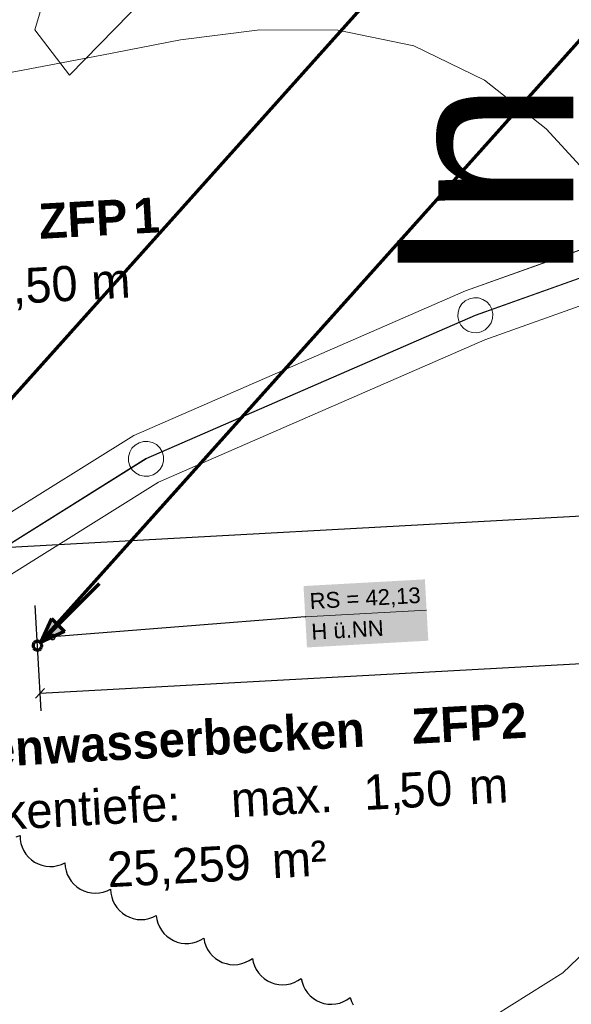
# Model space of a CAD drawing. Extents: x -779 to 790, y -208 to 633.
# Tile 6 of 232: x -613 to -550, y -52 to 60. Entities that reach past the tile are written whole.
import ezdxf

# ---------------------------------------------------------------- set-up
doc = ezdxf.new("R2010")
doc.units = 0
doc.layers.get('0').update_dxf_attribs({"lineweight": 25})
for name, color, linetype, lineweight, true_color in [('10 Bäume Bestand', 9, 'Continuous', 18, 0x808080), ('10 Wege Bestand - 2D', 9, 'Continuous', 18, 0x808080), ('60 Außenwasserbecken', 9, 'Continuous', 18, 0x808080), ('60 Außenwasserbecken - Beschriftung', 9, 'Continuous', 18, 0x808080), ('60 Zaun Gehege', 9, 'Continuous', 18, 0x808080), ('S_Mass', 150, 'Continuous', 25, 0x007fff), ('S_Schmutzwasser_Grundleitung', 7, 'Continuous', 70, 0x7f5f00), ('X_Aenderungen', 6, 'Continuous', 25, 0xff00ff)]:
    doc.layers.add(name, color=color, linetype=linetype, lineweight=lineweight, true_color=true_color)
doc.layers.add('X_Text', color=7, linetype='Continuous', lineweight=25)
doc.styles.get("Standard").update_dxf_attribs({"font": 'arial.ttf'})

# ---------------------------------------------------------------- blocks, each defined once
blk = doc.blocks.new('Referenz-A07F5V59WF', base_point=(-759.5, -206.19))
at = {"layer": '10 Bäume Bestand', "color": 0, "linetype": 'Continuous', "ltscale": 162.000017}
for p, q in [((-611.19, 58.87), (-609.12, 65.82)), ((-598.66, 62.49), (-607.22, 53.7)), ((-607.22, 53.7), (-611.19, 58.87))]:
    blk.add_line(p, q, dxfattribs=at)
at = {"layer": '10 Wege Bestand - 2D', "color": 0, "linetype": 'Continuous', "ltscale": 162.000017}
for p, q in [((-521.29, 43.71), (-562.13, 29.16)), ((-519.88, 37.85), (-559.93, 23.58)), ((-562.13, 29.16), (-599.92, 12.69)), ((-559.93, 23.58), (-597.12, 7.37)), ((-599.92, 12.69), (-636.21, -10)), ((-597.12, 7.37), (-632.46, -14.73))]:
    blk.add_line(p, q, dxfattribs=at)
at = {"layer": '60 Außenwasserbecken', "color": 0, "linetype": 'Continuous', "ltscale": 162.000017}
for p, q in [((-585.57, 58.87), (-594.61, 57.7)), ((-576.7, 58.83), (-585.57, 58.87)), ((-568.02, 57.04), (-576.7, 58.83)), ((-594.61, 57.7), (-603.56, 55.96)), ((-559.97, 53.13), (-568.02, 57.04)), ((-615.71, 53.68), (-603.56, 55.96)), ((-552.96, 47.57), (-559.97, 53.13)), ((-547.81, 41.97), (-552.96, 47.57)), ((-562.13, 29.16), (-543.2, 35.9)), ((-562.13, 29.16), (-543.2, 35.9)), ((-539.82, 30.74), (-559.93, 23.58)), ((-539.82, 30.74), (-559.93, 23.58)), ((-539.82, 30.74), (-559.93, 23.58)), ((-599.92, 12.69), (-562.13, 29.16)), ((-599.92, 12.69), (-562.13, 29.16)), ((-559.93, 23.58), (-597.12, 7.37)), ((-559.93, 23.58), (-597.12, 7.37)), ((-559.93, 23.58), (-597.12, 7.37)), ((-636.21, -10), (-599.92, 12.69)), ((-636.21, -10), (-599.92, 12.69)), ((-597.12, 7.37), (-632.46, -14.73)), ((-597.12, 7.37), (-632.46, -14.73)), ((-597.12, 7.37), (-632.46, -14.73)), ((-551.08, -48.49), (-540, -37.91)), ((-564.07, -56.61), (-551.08, -48.49))]:
    blk.add_line(p, q, dxfattribs=at)
at = {"layer": '60 Zaun Gehege', "color": 0, "linetype": 'Continuous', "ltscale": 162.000017}
for p, q in [((-521.99, 40.3), (-561.04, 26.39)), ((-561.02, 26.35), (-521.97, 40.26)), ((-561.7, 28.25), (-562.17, 28.01)), ((-561.19, 28.36), (-561.7, 28.25)), ((-560.67, 28.34), (-561.19, 28.36)), ((-560.17, 28.17), (-560.67, 28.34)), ((-559.73, 27.89), (-560.17, 28.17)), ((-562.84, 27.23), (-563, 26.73)), ((-562.55, 27.66), (-562.84, 27.23)), ((-562.17, 28.01), (-562.55, 27.66)), ((-559.38, 27.5), (-559.73, 27.89)), ((-559.15, 27.04), (-559.38, 27.5)), ((-559.04, 26.53), (-559.15, 27.04)), ((-561.04, 26.39), (-598.53, 10.05)), ((-598.51, 10.01), (-561.02, 26.35)), ((-563, 26.73), (-563.02, 26.21)), ((-563.02, 26.21), (-562.91, 25.7)), ((-559.22, 25.51), (-559.06, 26.01)), ((-559.06, 26.01), (-559.04, 26.53)), ((-562.91, 25.7), (-562.68, 25.23)), ((-562.68, 25.23), (-562.33, 24.84)), ((-562.33, 24.84), (-561.89, 24.56)), ((-560.36, 24.48), (-559.89, 24.72)), ((-559.89, 24.72), (-559.51, 25.07)), ((-559.51, 25.07), (-559.22, 25.51)), ((-561.89, 24.56), (-561.39, 24.4)), ((-561.39, 24.4), (-560.87, 24.37)), ((-560.87, 24.37), (-560.36, 24.48)), ((-600.13, 11.22), (-600.38, 10.76)), ((-599.77, 11.59), (-600.13, 11.22)), ((-599.32, 11.86), (-599.77, 11.59)), ((-598.82, 12.01), (-599.32, 11.86)), ((-598.3, 12.01), (-598.82, 12.01)), ((-597.79, 11.89), (-598.3, 12.01)), ((-597.33, 11.64), (-597.79, 11.89)), ((-596.96, 11.27), (-597.33, 11.64)), ((-596.69, 10.83), (-596.96, 11.27)), ((-600.38, 10.76), (-600.51, 10.25)), ((-600.51, 10.25), (-600.5, 9.73)), ((-596.54, 10.32), (-596.69, 10.83)), ((-596.53, 9.8), (-596.54, 10.32)), ((-598.53, 10.05), (-634.35, -12.35)), ((-634.33, -12.38), (-598.51, 10.01)), ((-600.5, 9.73), (-600.36, 9.23)), ((-600.36, 9.23), (-600.09, 8.78)), ((-596.91, 8.84), (-596.66, 9.3)), ((-596.66, 9.3), (-596.53, 9.8)), ((-600.09, 8.78), (-599.71, 8.42)), ((-599.71, 8.42), (-599.25, 8.17)), ((-599.25, 8.17), (-598.75, 8.04)), ((-598.75, 8.04), (-598.22, 8.05)), ((-598.22, 8.05), (-597.72, 8.19)), ((-597.72, 8.19), (-597.28, 8.46)), ((-597.28, 8.46), (-596.91, 8.84))]:
    blk.add_line(p, q, dxfattribs=at)
at = {"layer": '60 Außenwasserbecken - Beschriftung', "color": 0, "linetype": 'Continuous', "ltscale": 162.000017, "char_height": 3.9998, "attachment_point": 1, "rotation": 3.1327}
for s, insert in [('{\\fCentury Gothic|b1|i0;ZFP}', (-610.85, 39.05)), ('{\\fCentury Gothic|b1|i0;1}', (-600.08, 39.64)), ('{\\fCentury Gothic;1,50}', (-616.83, 31.48)), ('{\\fCentury Gothic;m}', (-604.88, 32.14)), ('{\\fCentury Gothic|b1|i0;2}', (-558.26, -17.88)), ('{\\fCentury Gothic|b1|i0;Außenwasserbecken}', (-626.89, -21.64)), ('{\\fCentury Gothic|b1|i0;ZFP}', (-568.39, -18.44)), ('{\\fCentury Gothic;5}', (-569.79, -25.75)), ('{\\fCentury Gothic;0}', (-566.74, -25.58)), ('{\\fCentury Gothic;Beckentiefe:}', (-624.14, -28.73)), ('{\\fCentury Gothic;1,}', (-573.85, -25.97)), ('{\\fCentury Gothic;m}', (-561.87, -25.32)), ('{\\fCentury Gothic;max.}', (-588.97, -26.8)), ('{\\fCentury Gothic;m²}', (-584.31, -33.73)), ('{\\fCentury Gothic;25,259}', (-603.05, -34.76))]:
    blk.add_mtext(s, dxfattribs=dict(at, insert=insert))
blk = doc.blocks.new('Einzeiliger Text-A07F5VALWF', base_point=(-569.87, 29.76))
at = {"color": 0, "lineweight": -2, "insert": (-569.87, 29.76), "char_height": 20, "attachment_point": 1, "rotation": 90}
blk.add_mtext('{\\fArial;In Klärung}', dxfattribs=at)
blk = doc.blocks.new('Maß-A07F5VC9WF', base_point=(-622.44, -2.47))
at = {"color": 0, "linetype": 'ByBlock', "lineweight": -2, "ltscale": 0.25}
blk.add_line((-621.89, -0.47), (-299.17, 17.19), dxfattribs=at)
blk = doc.blocks.new('Maß-A07F5VCBWF', base_point=(-611.14, -18.67))
at = {"color": 0, "linetype": 'ByBlock', "lineweight": -2, "ltscale": 0.25}
for p, q in [((-298.25, 0.42), (-610.59, -16.68)), ((-610.48, -18.67), (-611.14, -6.69)), ((-611.09, -17.24), (-610.09, -16.12))]:
    blk.add_line(p, q, dxfattribs=at)
blk = doc.blocks.new('Revisionswolke-A07F5VCJWF', base_point=(-672.16, -64.46))
at = {"color": 0, "linetype": 'ByBlock', "lineweight": -2, "ltscale": 0.25}
for p, q in [((-613.3, -32.99), (-612.87, -32.85)), ((-612.87, -32.85), (-612.85, -33.3)), ((-612.85, -33.3), (-612.77, -33.75)), ((-612.77, -33.75), (-612.64, -34.18)), ((-612.64, -34.18), (-612.45, -34.59)), ((-612.45, -34.59), (-612.2, -34.97)), ((-612.2, -34.97), (-611.91, -35.32)), ((-611.91, -35.32), (-611.58, -35.62)), ((-611.58, -35.62), (-611.21, -35.88)), ((-611.21, -35.88), (-610.81, -36.09)), ((-610.81, -36.09), (-610.38, -36.25)), ((-610.38, -36.25), (-609.94, -36.35)), ((-609.94, -36.35), (-609.49, -36.39)), ((-609.49, -36.39), (-609.04, -36.37)), ((-609.04, -36.37), (-608.59, -36.29)), ((-608.59, -36.29), (-608.16, -36.15)), ((-608.16, -36.15), (-607.75, -35.96)), ((-607.75, -35.96), (-607.72, -36.41)), ((-607.72, -36.41), (-607.63, -36.86)), ((-607.63, -36.86), (-607.49, -37.29)), ((-607.49, -37.29), (-607.29, -37.69)), ((-607.29, -37.69), (-607.03, -38.07)), ((-607.03, -38.07), (-606.74, -38.41)), ((-606.74, -38.41), (-606.39, -38.71)), ((-606.39, -38.71), (-606.02, -38.96)), ((-606.02, -38.96), (-605.61, -39.16)), ((-605.61, -39.16), (-605.18, -39.31)), ((-603.39, -39.31), (-602.96, -39.16)), ((-602.96, -39.16), (-602.55, -38.96)), ((-602.55, -38.96), (-602.52, -39.42)), ((-605.18, -39.31), (-604.74, -39.4)), ((-604.74, -39.4), (-604.29, -39.43)), ((-604.29, -39.43), (-603.83, -39.4)), ((-603.83, -39.4), (-603.39, -39.31)), ((-602.52, -39.42), (-602.43, -39.86)), ((-602.43, -39.86), (-602.29, -40.29)), ((-602.29, -40.29), (-602.09, -40.7)), ((-602.09, -40.7), (-601.84, -41.07)), ((-601.84, -41.07), (-601.54, -41.41)), ((-601.54, -41.41), (-601.2, -41.71)), ((-601.2, -41.71), (-600.82, -41.96)), ((-600.82, -41.96), (-600.41, -42.17)), ((-600.41, -42.17), (-599.99, -42.31)), ((-599.99, -42.31), (-599.54, -42.4)), ((-599.54, -42.4), (-599.09, -42.43)), ((-599.09, -42.43), (-598.64, -42.4)), ((-598.64, -42.4), (-598.19, -42.31)), ((-598.19, -42.31), (-597.76, -42.17)), ((-597.76, -42.17), (-597.36, -41.97)), ((-597.36, -41.97), (-597.29, -42.41)), ((-597.29, -42.41), (-597.17, -42.85)), ((-597.17, -42.85), (-596.99, -43.26)), ((-596.99, -43.26), (-596.76, -43.65)), ((-596.76, -43.65), (-596.48, -44.01)), ((-596.48, -44.01), (-596.16, -44.32)), ((-596.16, -44.32), (-595.79, -44.59)), ((-595.79, -44.59), (-595.4, -44.82)), ((-595.4, -44.82), (-594.98, -44.98)), ((-592.76, -44.96), (-592.34, -44.78)), ((-592.34, -44.78), (-591.95, -44.55)), ((-591.95, -44.55), (-591.86, -44.99)), ((-594.98, -44.98), (-594.54, -45.1)), ((-594.54, -45.1), (-594.09, -45.15)), ((-594.09, -45.15), (-593.64, -45.14)), ((-593.64, -45.14), (-593.19, -45.08)), ((-593.19, -45.08), (-592.76, -44.96)), ((-591.86, -44.99), (-591.72, -45.42)), ((-591.72, -45.42), (-591.52, -45.83)), ((-591.52, -45.83), (-591.27, -46.2)), ((-591.27, -46.2), (-590.97, -46.55)), ((-590.97, -46.55), (-590.62, -46.84)), ((-590.62, -46.84), (-590.25, -47.1)), ((-586.78, -47.09), (-586.41, -46.84)), ((-586.41, -46.84), (-586.32, -47.28)), ((-590.25, -47.1), (-589.84, -47.3)), ((-589.84, -47.3), (-589.41, -47.44)), ((-589.41, -47.44), (-588.97, -47.53)), ((-588.97, -47.53), (-588.51, -47.56)), ((-588.51, -47.56), (-588.06, -47.53)), ((-588.06, -47.53), (-587.62, -47.44)), ((-587.62, -47.44), (-587.19, -47.29)), ((-587.19, -47.29), (-586.78, -47.09)), ((-586.32, -47.28), (-586.17, -47.71)), ((-586.17, -47.71), (-585.97, -48.12)), ((-585.97, -48.12), (-585.72, -48.5)), ((-585.72, -48.5), (-585.42, -48.84)), ((-585.42, -48.84), (-585.08, -49.13)), ((-585.08, -49.13), (-584.7, -49.39)), ((-581.24, -49.38), (-580.86, -49.13)), ((-580.86, -49.13), (-580.76, -49.57)), ((-584.7, -49.39), (-584.29, -49.59)), ((-584.29, -49.59), (-583.86, -49.73)), ((-583.86, -49.73), (-583.42, -49.82)), ((-583.42, -49.82), (-582.97, -49.85)), ((-582.97, -49.85), (-582.52, -49.82)), ((-582.52, -49.82), (-582.07, -49.73)), ((-582.07, -49.73), (-581.64, -49.58)), ((-581.64, -49.58), (-581.24, -49.38)), ((-580.76, -49.57), (-580.61, -50)), ((-580.61, -50), (-580.4, -50.4)), ((-580.4, -50.4), (-580.14, -50.77)), ((-580.14, -50.77), (-579.83, -51.1)), ((-579.83, -51.1), (-579.49, -51.39)), ((-579.49, -51.39), (-579.1, -51.64)), ((-575.64, -51.56), (-575.27, -51.3)), ((-575.27, -51.3), (-575.13, -51.74)), ((-579.1, -51.64), (-578.69, -51.83)), ((-578.69, -51.83), (-578.26, -51.97)), ((-578.26, -51.97), (-577.82, -52.04)), ((-577.82, -52.04), (-577.36, -52.06)), ((-577.36, -52.06), (-576.91, -52.02)), ((-576.91, -52.02), (-576.47, -51.93)), ((-576.47, -51.93), (-576.04, -51.77)), ((-576.04, -51.77), (-575.64, -51.56)), ((-575.13, -51.74), (-574.94, -52.15))]:
    blk.add_line(p, q, dxfattribs=at)

msp = doc.modelspace()

# ---------------------------------------------------------------- linework, layer by layer
at = {"layer": 'S_Mass', "lineweight": 18}
msp.add_line((-580.39, -7.96), (-566.58, -7.19), dxfattribs=at)
at = {"layer": 'S_Mass'}
for p, q in [((-580.39, -7.96), (-609.18, -10.26)), ((-580.39, -7.95), (-580.4, -7.95)), ((-580.4, -7.95), (-580.4, -7.95)), ((-580.4, -7.95), (-580.4, -7.95)), ((-580.4, -7.95), (-580.4, -7.95)), ((-580.4, -7.95), (-580.4, -7.95)), ((-580.4, -7.95), (-580.4, -7.95)), ((-580.4, -7.95), (-580.4, -7.95)), ((-580.4, -7.95), (-580.4, -7.95)), ((-580.4, -7.95), (-580.4, -7.96)), ((-580.4, -7.96), (-580.4, -7.96)), ((-580.4, -7.96), (-580.4, -7.96)), ((-580.4, -7.96), (-580.4, -7.96)), ((-580.4, -7.96), (-580.4, -7.96)), ((-580.4, -7.96), (-580.4, -7.96)), ((-580.4, -7.96), (-580.4, -7.96)), ((-580.4, -7.96), (-580.4, -7.96)), ((-580.4, -7.96), (-580.4, -7.97)), ((-580.4, -7.97), (-580.4, -7.97)), ((-580.4, -7.97), (-580.4, -7.97)), ((-580.4, -7.97), (-580.4, -7.97)), ((-580.4, -7.97), (-580.39, -7.97)), ((-580.38, -7.95), (-580.39, -7.95)), ((-580.39, -7.95), (-580.39, -7.95)), ((-580.39, -7.95), (-580.39, -7.95)), ((-580.39, -7.95), (-580.39, -7.95)), ((-580.39, -7.95), (-580.39, -7.95)), ((-580.39, -7.95), (-580.39, -7.95)), ((-580.39, -7.95), (-580.39, -7.95)), ((-580.39, -7.95), (-580.39, -7.95)), ((-580.39, -7.97), (-580.39, -7.96)), ((-580.39, -7.96), (-580.38, -7.96)), ((-580.39, -7.97), (-580.39, -7.97)), ((-580.39, -7.97), (-580.39, -7.97)), ((-580.39, -7.97), (-580.39, -7.97)), ((-580.39, -7.97), (-580.39, -7.97)), ((-580.39, -7.97), (-580.39, -7.97)), ((-580.39, -7.97), (-580.39, -7.97)), ((-580.39, -7.97), (-580.39, -7.97)), ((-580.38, -7.96), (-580.38, -7.95)), ((-580.38, -7.95), (-580.38, -7.95)), ((-580.38, -7.95), (-580.38, -7.95)), ((-580.38, -7.95), (-580.38, -7.95)), ((-580.38, -7.96), (-580.38, -7.96)), ((-580.38, -7.96), (-580.38, -7.96)), ((-580.38, -7.96), (-580.38, -7.96)), ((-580.38, -7.96), (-580.38, -7.96)), ((-580.38, -7.96), (-580.38, -7.96)), ((-580.38, -7.96), (-580.38, -7.96)), ((-609.41, -10.08), (-609.44, -10.11)), ((-609.39, -10.05), (-609.41, -10.08)), ((-609.36, -10.02), (-609.39, -10.05)), ((-609.33, -10), (-609.36, -10.02)), ((-609.29, -9.98), (-609.33, -10)), ((-609.25, -9.97), (-609.29, -9.98)), ((-609.22, -9.96), (-609.25, -9.97)), ((-609.18, -9.96), (-609.22, -9.96)), ((-609.14, -9.96), (-609.18, -9.96)), ((-609.1, -9.97), (-609.14, -9.96)), ((-609.06, -9.98), (-609.1, -9.97)), ((-609.03, -10), (-609.06, -9.98)), ((-608.99, -10.02), (-609.03, -10)), ((-608.96, -10.05), (-608.99, -10.02)), ((-608.94, -10.08), (-608.96, -10.05)), ((-608.92, -10.11), (-608.94, -10.08)), ((-609.47, -10.22), (-609.48, -10.26)), ((-609.48, -10.26), (-609.47, -10.3)), ((-609.45, -10.14), (-609.47, -10.18)), ((-609.47, -10.18), (-609.47, -10.22)), ((-609.47, -10.3), (-609.47, -10.34)), ((-609.47, -10.34), (-609.45, -10.37)), ((-609.44, -10.11), (-609.45, -10.14)), ((-609.45, -10.37), (-609.44, -10.41)), ((-609.44, -10.41), (-609.41, -10.44)), ((-609.41, -10.44), (-609.39, -10.47)), ((-609.39, -10.47), (-609.36, -10.5)), ((-609.36, -10.5), (-609.33, -10.52)), ((-609.33, -10.52), (-609.29, -10.54)), ((-609.29, -10.54), (-609.25, -10.55)), ((-609.27, -10.23), (-609.28, -10.25)), ((-609.28, -10.25), (-609.28, -10.26)), ((-609.28, -10.26), (-609.28, -10.27)), ((-609.28, -10.27), (-609.27, -10.28)), ((-609.26, -10.21), (-609.27, -10.22)), ((-609.27, -10.22), (-609.27, -10.23)), ((-609.27, -10.28), (-609.27, -10.3)), ((-609.27, -10.3), (-609.26, -10.31)), ((-609.25, -10.19), (-609.26, -10.2)), ((-609.26, -10.2), (-609.26, -10.21)), ((-609.26, -10.31), (-609.26, -10.32)), ((-609.26, -10.32), (-609.25, -10.33)), ((-609.24, -10.18), (-609.25, -10.19)), ((-609.25, -10.33), (-609.24, -10.34)), ((-609.25, -10.55), (-609.22, -10.56)), ((-609.23, -10.17), (-609.24, -10.18)), ((-609.24, -10.34), (-609.23, -10.35)), ((-609.21, -10.17), (-609.23, -10.17)), ((-609.23, -10.35), (-609.21, -10.35)), ((-609.22, -10.56), (-609.18, -10.56)), ((-609.2, -10.16), (-609.21, -10.17)), ((-609.21, -10.35), (-609.2, -10.36)), ((-609.19, -10.16), (-609.2, -10.16)), ((-609.2, -10.36), (-609.19, -10.36)), ((-609.18, -10.16), (-609.19, -10.16)), ((-609.19, -10.36), (-609.18, -10.36)), ((-609.16, -10.16), (-609.18, -10.16)), ((-609.18, -10.36), (-609.16, -10.36)), ((-609.18, -10.56), (-609.14, -10.56)), ((-609.15, -10.16), (-609.16, -10.16)), ((-609.16, -10.36), (-609.15, -10.36)), ((-609.14, -10.17), (-609.15, -10.16)), ((-609.15, -10.36), (-609.14, -10.35)), ((-609.13, -10.17), (-609.14, -10.17)), ((-609.14, -10.35), (-609.13, -10.35)), ((-609.14, -10.56), (-609.1, -10.55)), ((-609.12, -10.18), (-609.13, -10.17)), ((-609.13, -10.35), (-609.12, -10.34)), ((-609.11, -10.19), (-609.12, -10.18)), ((-609.12, -10.34), (-609.11, -10.33)), ((-609.1, -10.2), (-609.11, -10.19)), ((-609.11, -10.33), (-609.1, -10.32)), ((-609.09, -10.21), (-609.1, -10.2)), ((-609.1, -10.32), (-609.09, -10.31)), ((-609.1, -10.55), (-609.06, -10.54)), ((-609.08, -10.22), (-609.09, -10.21)), ((-609.09, -10.31), (-609.08, -10.3)), ((-609.08, -10.23), (-609.08, -10.22)), ((-609.08, -10.25), (-609.08, -10.23)), ((-609.08, -10.26), (-609.08, -10.25)), ((-609.08, -10.27), (-609.08, -10.26)), ((-609.08, -10.28), (-609.08, -10.27)), ((-609.08, -10.3), (-609.08, -10.28)), ((-609.06, -10.54), (-609.03, -10.52)), ((-609.03, -10.52), (-608.99, -10.5)), ((-608.99, -10.5), (-608.96, -10.47)), ((-608.96, -10.47), (-608.94, -10.44)), ((-608.94, -10.44), (-608.92, -10.41)), ((-608.9, -10.14), (-608.92, -10.11)), ((-608.92, -10.41), (-608.9, -10.37)), ((-608.89, -10.18), (-608.9, -10.14)), ((-608.9, -10.37), (-608.89, -10.34)), ((-608.88, -10.22), (-608.89, -10.18)), ((-608.89, -10.34), (-608.88, -10.3)), ((-608.88, -10.26), (-608.88, -10.22)), ((-608.88, -10.3), (-608.88, -10.26))]:
    msp.add_line(p, q, dxfattribs=at)
at = {"layer": 'S_Mass', "color": 7, "true_color": 0xffffff}
for points in [[(-566.73, -4.46), (-580.59, -4.46), (-566.77, -3.7)], [(-580.24, -10.68), (-566.73, -4.46), (-580.59, -4.46)], [(-566.38, -10.68), (-580.24, -10.68), (-566.73, -4.46)], [(-580.2, -11.45), (-566.38, -10.68), (-580.24, -10.68)]]:
    msp.add_solid(points, dxfattribs=at)
at = {"layer": 'S_Schmutzwasser_Grundleitung', "color": 54, "true_color": 0xb2b200}
for p, q in [((-610.56, -10.87), (-478.55, 136.42)), ((-621.99, 7.79), (-508.45, 134.47))]:
    msp.add_line(p, q, dxfattribs=at)
at = {"layer": 'S_Schmutzwasser_Grundleitung'}
for p, q in [((-610.54, -10.89), (-603.82, -4.18)), ((-609.27, -8.17), (-610.54, -10.89)), ((-609.27, -8.17), (-607.82, -9.62)), ((-607.82, -9.62), (-610.54, -10.89)), ((-611.38, -11.18), (-611.39, -11.25)), ((-611.37, -11.12), (-611.38, -11.18)), ((-611.35, -11.06), (-611.37, -11.12)), ((-611.32, -11), (-611.35, -11.06)), ((-611.29, -10.94), (-611.32, -11)), ((-611.24, -10.89), (-611.29, -10.94)), ((-611.19, -10.85), (-611.24, -10.89)), ((-611.14, -10.81), (-611.19, -10.85)), ((-611.08, -10.78), (-611.14, -10.81)), ((-611.02, -10.76), (-611.08, -10.78)), ((-610.95, -10.75), (-611.02, -10.76)), ((-610.89, -10.75), (-610.95, -10.75)), ((-610.82, -10.75), (-610.89, -10.75)), ((-610.76, -10.76), (-610.82, -10.75)), ((-610.7, -10.78), (-610.76, -10.76)), ((-610.64, -10.81), (-610.7, -10.78)), ((-610.58, -10.85), (-610.64, -10.81)), ((-610.54, -10.89), (-610.58, -10.85)), ((-610.49, -10.94), (-610.54, -10.89)), ((-610.46, -11), (-610.49, -10.94)), ((-610.43, -11.06), (-610.46, -11)), ((-610.41, -11.12), (-610.43, -11.06)), ((-610.39, -11.18), (-610.41, -11.12)), ((-610.39, -11.25), (-610.39, -11.18)), ((-611.39, -11.25), (-611.38, -11.31)), ((-611.38, -11.31), (-611.37, -11.38)), ((-611.37, -11.38), (-611.35, -11.44)), ((-611.35, -11.44), (-611.32, -11.5)), ((-611.32, -11.5), (-611.29, -11.55)), ((-611.29, -11.55), (-611.24, -11.6)), ((-611.24, -11.6), (-611.19, -11.64)), ((-611.19, -11.64), (-611.14, -11.68)), ((-611.14, -11.68), (-611.08, -11.71)), ((-611.08, -11.71), (-611.02, -11.73)), ((-611.02, -11.73), (-610.95, -11.74)), ((-610.95, -11.74), (-610.89, -11.75)), ((-610.89, -11.75), (-610.82, -11.74)), ((-610.82, -11.74), (-610.76, -11.73)), ((-610.76, -11.73), (-610.7, -11.71)), ((-610.7, -11.71), (-610.64, -11.68)), ((-610.64, -11.68), (-610.58, -11.64)), ((-610.58, -11.64), (-610.54, -11.6)), ((-610.54, -11.6), (-610.49, -11.55)), ((-610.49, -11.55), (-610.46, -11.5)), ((-610.46, -11.5), (-610.43, -11.44)), ((-610.43, -11.44), (-610.41, -11.38)), ((-610.41, -11.38), (-610.39, -11.31)), ((-610.39, -11.31), (-610.39, -11.25))]:
    msp.add_line(p, q, dxfattribs=at)
for points in [[(-607.82, -9.62), (-609.94, -9.62), (-609.27, -8.17)], [(-610.54, -10.89), (-607.82, -9.62), (-609.94, -9.62)]]:
    msp.add_solid(points, dxfattribs=at)

# ---------------------------------------------------------------- block references
at = {"color": 8, "lineweight": 25, "ltscale": 1250, "true_color": 0x808080}
msp.add_blockref('Referenz-A07F5V59WF', (-759.5, -206.19), dxfattribs=at)
at = {"layer": 'S_Mass', "ltscale": 0.25}
for name, p in [('Maß-A07F5VC9WF', (-622.44, -2.47)), ('Maß-A07F5VCBWF', (-611.14, -18.67))]:
    msp.add_blockref(name, p, dxfattribs=at)
at = {"layer": 'X_Aenderungen', "ltscale": 0.25}
msp.add_blockref('Revisionswolke-A07F5VCJWF', (-672.16, -64.46), dxfattribs=at)
at = {"layer": 'X_Text', "color": 1, "ltscale": 0.25, "true_color": 0xff0000}
msp.add_blockref('Einzeiliger Text-A07F5VALWF', (-569.87, 29.76), dxfattribs=at)

# ---------------------------------------------------------------- texts
at = {"layer": 'S_Mass', "char_height": 1.8, "attachment_point": 1, "rotation": 3.18}
for s, insert in [('{\\fArial;RS = 42,13}', (-579.94, -5.28)), ('{\\fArial;H ü.NN}', (-579.75, -8.77))]:
    msp.add_mtext(s, dxfattribs=dict(at, insert=insert))

doc.saveas('drawing.dxf')
